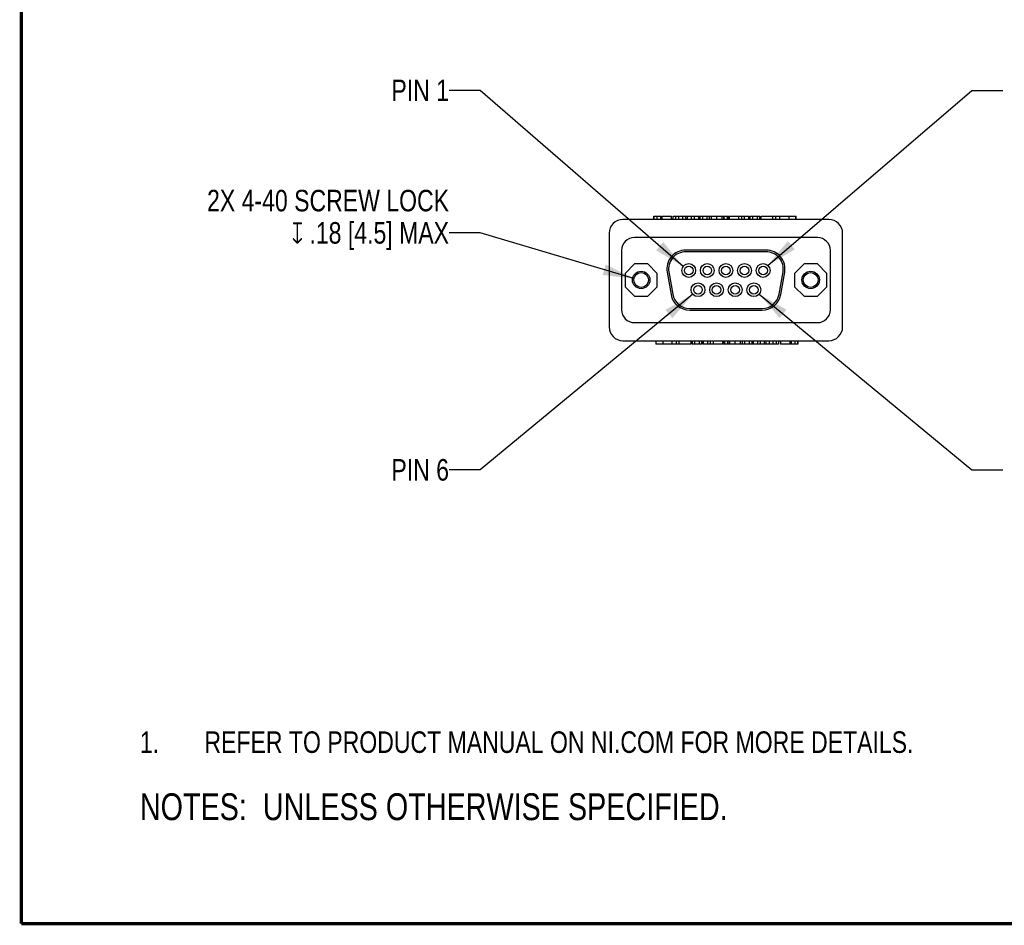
# Model space of a CAD drawing. Header units: inches. Extents: x 0.2 to 16.8, y 0.2 to 10.8.
# Tile 1 of 37: x 0.2 to 6, y 0.2 to 5.5. Entities that reach past the tile are written whole.
import ezdxf

# ---------------------------------------------------------------- set-up
doc = ezdxf.new("R2010")
doc.units = ezdxf.units.IN
doc.header["$LTSCALE"] = 0.935
doc.header["$MEASUREMENT"] = 0
doc.layers.get('0').update_dxf_attribs({"linetype": 'CONTINUOUS'})
doc.layers.add('DETAIL', color=7, linetype='CONTINUOUS')
doc.styles.get("Standard").update_dxf_attribs({"font": 'txt', "width": 0.8})
doc.dimstyles.get("Standard").update_dxf_attribs({"dimtxt": 0.125, "dimasz": 0.18, "dimexe": 0.125, "dimexo": 0.0625, "dimgap": 0.09, "dimtad": 0, "dimtih": 1, "dimtoh": 1, "dimdec": 3, "dimzin": 4, "dimdsep": 46, "dimtxsty": 'STANDARD', "dimblk": '_FILLED', "dimblk1": '_FILLED', "dimblk2": '_FILLED', "dimcen": 0.09, "dimadec": 0, "dimazin": 0, "dimtol": 1, "dimtp": 0.01, "dimtm": 0.01, "dimtfac": 1, "dimtdec": 3, "dimtofl": 0, "dimtmove": 0, "dimatfit": 3, "dimldrblk": '_FILLED', "dimfxl": 1, "dimtolj": 1, "dimtzin": 4, "dimarcsym": 0})

# ---------------------------------------------------------------- blocks, each defined once
blk = doc.blocks.new('SYMBOL_16_BL0', base_point=(3.6751, 1.3124))
at = {"color": 2, "linetype": 'CONTINUOUS', "width": 0.8}
for s, p in [('1.', (0.9376, 1.2498)), ('REFER TO PRODUCT MANUAL ON NI.COM FOR MORE DETAILS.', (1.3125, 1.25))]:
    blk.add_text(s, height=0.125, dxfattribs=at).set_placement(p)
blk = doc.blocks.new('_FILLED')
at = {"color": 0, "linetype": 'BYBLOCK'}
blk.add_solid([(0, 0), (-1, 0.174), (-1, -0.174)], dxfattribs=at)
blk = doc.blocks.new('SYMBOL_4_BL1', base_point=(3.1215, 0.9375))
at = {"layer": 'DETAIL', "color": 2, "linetype": 'CONTINUOUS', "width": 0.8}
blk.add_text('NOTES:  UNLESS OTHERWISE SPECIFIED.', height=0.156, dxfattribs=at).set_placement((0.9375, 0.8595))

msp = doc.modelspace()

# ---------------------------------------------------------------- linework, layer by layer
at = {"color": 7, "linetype": 'CONTINUOUS'}
for p, q in [((4.9373, 4.3481), (3.7423, 4.3481)), ((3.9222, 4.3481), (3.9222, 4.3681)), ((3.9222, 4.3681), (3.9647, 4.3681)), ((3.924, 4.3481), (3.924, 4.3681)), ((3.9401, 4.3481), (3.9401, 4.3681)), ((3.9618, 4.3481), (3.9618, 4.3681)), ((3.9647, 4.3481), (3.9647, 4.3681)), ((3.9688, 4.3481), (3.9688, 4.3681)), ((3.9688, 4.3681), (4.0232, 4.3681)), ((4.0232, 4.3481), (4.0232, 4.3681)), ((4.0336, 4.3481), (4.0336, 4.3681)), ((4.0336, 4.3681), (4.3558, 4.3681)), ((4.0483, 4.3481), (4.0483, 4.3681)), ((4.0485, 4.3481), (4.0485, 4.3681)), ((4.0665, 4.3481), (4.0665, 4.3681)), ((4.0892, 4.3481), (4.0892, 4.3681)), ((4.1079, 4.3481), (4.1079, 4.3681)), ((4.1173, 4.3481), (4.1173, 4.3681)), ((4.1408, 4.3481), (4.1408, 4.3681)), ((4.1565, 4.3481), (4.1565, 4.3681)), ((4.1817, 4.3481), (4.1817, 4.3681)), ((4.1903, 4.3481), (4.1903, 4.3681)), ((4.205, 4.3481), (4.205, 4.3681)), ((4.2051, 4.3481), (4.2051, 4.3681)), ((4.2318, 4.3481), (4.2318, 4.3681)), ((4.2454, 4.3481), (4.2454, 4.3681)), ((4.2569, 4.3481), (4.2569, 4.3681)), ((4.257, 4.3481), (4.257, 4.3681)), ((4.2878, 4.3481), (4.2878, 4.3681)), ((4.3185, 4.3481), (4.3185, 4.3681)), ((4.3282, 4.3481), (4.3282, 4.3681)), ((4.3301, 4.3481), (4.3301, 4.3681)), ((4.3488, 4.3481), (4.3488, 4.3681)), ((4.3558, 4.3481), (4.3558, 4.3681)), ((4.3601, 4.3481), (4.3601, 4.3681)), ((4.3601, 4.3681), (4.4723, 4.3681)), ((4.4145, 4.3481), (4.4145, 4.3681)), ((4.4314, 4.3481), (4.4314, 4.3681)), ((4.4471, 4.3481), (4.4471, 4.3681)), ((4.4723, 4.3481), (4.4723, 4.3681)), ((4.4785, 4.3481), (4.4785, 4.3681)), ((4.4785, 4.3681), (4.5359, 4.3681)), ((4.4808, 4.3481), (4.4808, 4.3681)), ((4.4955, 4.3481), (4.4955, 4.3681)), ((4.4957, 4.3481), (4.4957, 4.3681)), ((4.5224, 4.3481), (4.5224, 4.3681)), ((4.5359, 4.3481), (4.5359, 4.3681)), ((4.5443, 4.3481), (4.5443, 4.3681)), ((4.5443, 4.3681), (4.7469, 4.3681)), ((4.6127, 4.3481), (4.6127, 4.3681)), ((4.6295, 4.3481), (4.6295, 4.3681)), ((4.6537, 4.3481), (4.6537, 4.3681)), ((4.7069, 4.3481), (4.7069, 4.3681)), ((4.7466, 4.3481), (4.7466, 4.3681)), ((4.7469, 4.3481), (4.7469, 4.3681)), ((3.6623, 4.2681), (3.6623, 3.7241)), ((4.8711, 4.2431), (3.8085, 4.2431)), ((5.0173, 3.7241), (5.0173, 4.2681)), ((3.7335, 4.1681), (3.7335, 3.8241)), ((4.5728, 4.1706), (4.1068, 4.1706)), ((4.5728, 4.1606), (4.1068, 4.1606)), ((4.9461, 3.8241), (4.9461, 4.1681)), ((3.8091, 4.0896), (3.7543, 4.0348)), ((3.8865, 4.0896), (3.8091, 4.0896)), ((3.9413, 4.0348), (3.8865, 4.0896)), ((4.7931, 4.0896), (4.7383, 4.0348)), ((4.8705, 4.0896), (4.7931, 4.0896)), ((4.9253, 4.0348), (4.8705, 4.0896)), ((3.7543, 4.0348), (3.7543, 3.9574)), ((3.9413, 3.9574), (3.9413, 4.0348)), ((3.9985, 4.0415), (4.0212, 3.9125)), ((4.0083, 4.0432), (4.0311, 3.9142)), ((4.6485, 3.9142), (4.6713, 4.0432)), ((4.6584, 3.9125), (4.6811, 4.0415)), ((4.7383, 4.0348), (4.7383, 3.9574)), ((4.9253, 3.9574), (4.9253, 4.0348)), ((3.7543, 3.9574), (3.8091, 3.9026)), ((3.8865, 3.9026), (3.9413, 3.9574)), ((4.7383, 3.9574), (4.7931, 3.9026)), ((4.8705, 3.9026), (4.9253, 3.9574)), ((3.8091, 3.9026), (3.8865, 3.9026)), ((4.7931, 3.9026), (4.8705, 3.9026)), ((4.1295, 3.8316), (4.55, 3.8316)), ((4.1295, 3.8216), (4.55, 3.8216)), ((3.8085, 3.7491), (4.8711, 3.7491)), ((3.7423, 3.6441), (4.9373, 3.6441)), ((3.9327, 3.6441), (3.9327, 3.6241)), ((4.1353, 3.6241), (3.9327, 3.6241)), ((3.933, 3.6441), (3.933, 3.6241)), ((3.9727, 3.6441), (3.9727, 3.6241)), ((4.0259, 3.6441), (4.0259, 3.6241)), ((4.0501, 3.6441), (4.0501, 3.6241)), ((4.0669, 3.6441), (4.0669, 3.6241)), ((4.1353, 3.6441), (4.1353, 3.6241)), ((4.1436, 3.6441), (4.1436, 3.6241)), ((4.201, 3.6241), (4.1436, 3.6241)), ((4.1572, 3.6441), (4.1572, 3.6241)), ((4.1839, 3.6441), (4.1839, 3.6241)), ((4.1841, 3.6441), (4.1841, 3.6241)), ((4.1987, 3.6441), (4.1987, 3.6241)), ((4.201, 3.6441), (4.201, 3.6241)), ((4.2073, 3.6441), (4.2073, 3.6241)), ((4.3195, 3.6241), (4.2073, 3.6241)), ((4.2325, 3.6441), (4.2325, 3.6241)), ((4.2482, 3.6441), (4.2482, 3.6241)), ((4.2651, 3.6441), (4.2651, 3.6241)), ((4.3195, 3.6441), (4.3195, 3.6241)), ((4.3238, 3.6441), (4.3238, 3.6241)), ((4.6459, 3.6241), (4.3238, 3.6241)), ((4.3308, 3.6441), (4.3308, 3.6241)), ((4.3495, 3.6441), (4.3495, 3.6241)), ((4.3514, 3.6441), (4.3514, 3.6241)), ((4.361, 3.6441), (4.361, 3.6241)), ((4.3918, 3.6441), (4.3918, 3.6241)), ((4.4226, 3.6441), (4.4226, 3.6241)), ((4.4227, 3.6441), (4.4227, 3.6241)), ((4.4342, 3.6441), (4.4342, 3.6241)), ((4.4477, 3.6441), (4.4477, 3.6241)), ((4.4744, 3.6441), (4.4744, 3.6241)), ((4.4746, 3.6441), (4.4746, 3.6241)), ((4.4893, 3.6441), (4.4893, 3.6241)), ((4.4979, 3.6441), (4.4979, 3.6241)), ((4.5231, 3.6441), (4.5231, 3.6241)), ((4.5387, 3.6441), (4.5387, 3.6241)), ((4.5623, 3.6441), (4.5623, 3.6241)), ((4.5717, 3.6441), (4.5717, 3.6241)), ((4.5904, 3.6441), (4.5904, 3.6241)), ((4.613, 3.6441), (4.613, 3.6241)), ((4.6311, 3.6441), (4.6311, 3.6241)), ((4.6313, 3.6441), (4.6313, 3.6241)), ((4.6459, 3.6441), (4.6459, 3.6241)), ((4.6564, 3.6441), (4.6564, 3.6241)), ((4.7108, 3.6241), (4.6564, 3.6241)), ((4.7108, 3.6441), (4.7108, 3.6241)), ((4.7149, 3.6441), (4.7149, 3.6241)), ((4.7574, 3.6241), (4.7149, 3.6241)), ((4.7178, 3.6441), (4.7178, 3.6241)), ((4.7394, 3.6441), (4.7394, 3.6241)), ((4.7556, 3.6441), (4.7556, 3.6241)), ((4.7574, 3.6441), (4.7574, 3.6241))]:
    msp.add_line(p, q, dxfattribs=at)
at = {"color": 7, "linetype": 'CONTINUOUS', "const_width": 0.02}
for points in [[(0.25, 10.7586), (0.25, 0.2586)], [(0.25, 0.2586), (16.75, 0.2586)]]:
    msp.add_lwpolyline(points, dxfattribs=at)
at = {"color": 7, "linetype": 'CONTINUOUS'}
for centre, radius in [((4.1238, 4.0521), 0.04), ((4.1238, 4.0521), 0.025), ((4.2318, 4.0521), 0.04), ((4.2318, 4.0521), 0.025), ((4.3398, 4.0521), 0.04), ((4.3398, 4.0521), 0.025), ((4.4478, 4.0521), 0.04), ((4.4478, 4.0521), 0.025), ((4.5558, 4.0521), 0.04), ((4.5558, 4.0521), 0.025), ((3.8478, 3.9968), 0.0505), ((3.8478, 3.9968), 0.043), ((4.8318, 3.9968), 0.0505), ((4.8318, 3.9968), 0.043), ((4.1778, 3.9401), 0.04), ((4.1778, 3.9401), 0.025), ((4.2858, 3.9401), 0.04), ((4.2858, 3.9401), 0.025), ((4.3938, 3.9401), 0.04), ((4.3938, 3.9401), 0.025), ((4.5018, 3.9401), 0.04), ((4.5018, 3.9401), 0.025)]:
    msp.add_circle(centre, radius, dxfattribs=at)
for centre, radius, start, end in [((3.7423, 4.2681), 0.08, 90, 180), ((4.9373, 4.2681), 0.08, 0, 90), ((3.8085, 4.1681), 0.075, 90, 180), ((4.8711, 4.1681), 0.075, 0, 90), ((4.1068, 4.0606), 0.11, 90, 190), ((4.1068, 4.0606), 0.1, 90, 190), ((4.5728, 4.0606), 0.11, 350, 90), ((4.5728, 4.0606), 0.1, 350, 90), ((4.1295, 3.9316), 0.11, 190, 270), ((4.1295, 3.9316), 0.1, 190, 270), ((4.55, 3.9316), 0.1, 270, 350), ((4.55, 3.9316), 0.11, 270, 350), ((3.8085, 3.8241), 0.075, 180, 270), ((4.8711, 3.8241), 0.075, 270, 360), ((3.7423, 3.7241), 0.08, 180, 270), ((4.9373, 3.7241), 0.08, 270, 360)]:
    msp.add_arc(centre, radius, start, end, dxfattribs=at)

# ---------------------------------------------------------------- block references
at = {"color": 2, "linetype": 'CONTINUOUS'}
msp.add_blockref('SYMBOL_16_BL0', (3.6751, 1.3124), dxfattribs=at)
at = {"layer": 'DETAIL', "color": 2, "linetype": 'CONTINUOUS'}
msp.add_blockref('SYMBOL_4_BL1', (3.1215, 0.9375), dxfattribs=at)

# ---------------------------------------------------------------- texts
at = {"layer": 'DETAIL', "color": 2, "linetype": 'CONTINUOUS', "char_height": 0.125, "attachment_point": 3, "line_spacing_factor": 0.9}
for s, insert, width in [('PIN 1', (2.7323, 5.1606), 0.5), ('2X 4-40 SCREW LOCK\\P\\Fgdt;{\\Fgdt;x}\\Ftxt; .18 [4.5] MAX', (2.7323, 4.5204), 1.8), ('PIN 6', (2.7323, 2.9566), 0.5)]:
    msp.add_mtext(s, dxfattribs=dict(at, insert=insert, width=width))

# ---------------------------------------------------------------- leaders
at = {"layer": 'DETAIL', "color": 2, "linetype": 'CONTINUOUS'}
for points in [[(4.0912, 4.0753), (2.9123, 5.0981), (2.7323, 5.0981)], [(4.5832, 4.0813), (5.7673, 5.0981), (5.9473, 5.0981)], [(3.8055, 4.0048), (2.9123, 4.2704), (2.7323, 4.2704)], [(4.1479, 3.9136), (2.9123, 2.8941), (2.7323, 2.8941)], [(4.5326, 3.9146), (5.7673, 2.8941), (5.9473, 2.8941)]]:
    msp.add_leader(points, dimstyle='STANDARD', override={"dimtad": 0}, dxfattribs=at)

doc.saveas('drawing.dxf')
